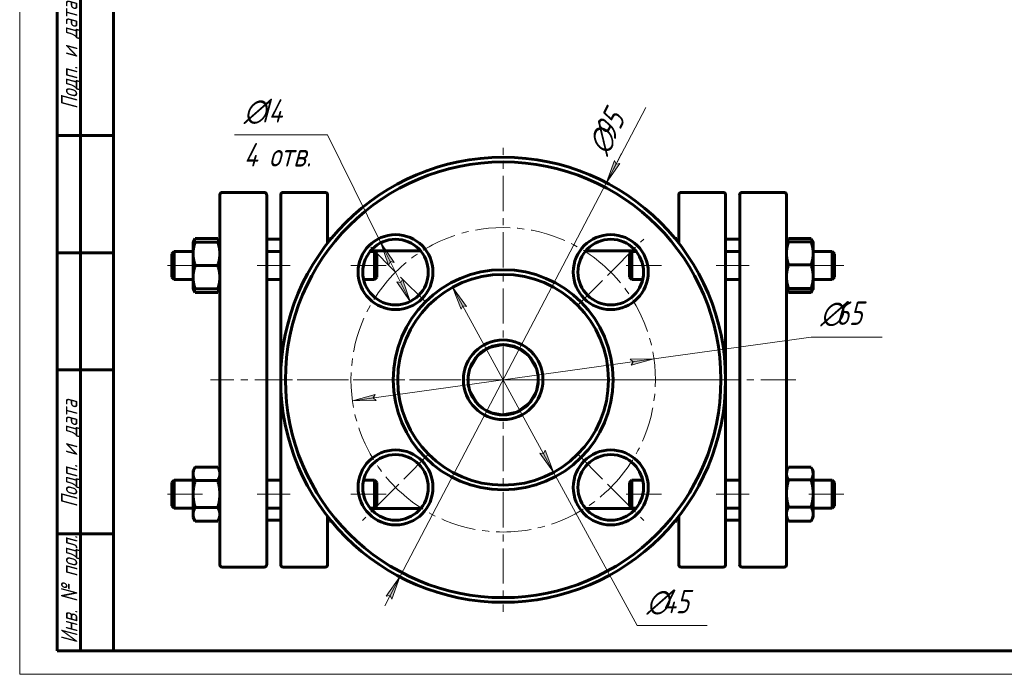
# Model space of a CAD drawing. Header units: millimetres. Extents: x 0 to 420, y 0 to 297.
# Tile 1 of 3: x 0 to 210, y 0 to 140. Entities that reach past the tile are written whole.
import ezdxf

# ---------------------------------------------------------------- set-up
doc = ezdxf.new("R2010")
doc.units = ezdxf.units.MM
for name, pattern in [('K5LT_AXLED', [12, 7.5, -1.5, 1.5, -1.5]), ('K5LT_BASIC', [0]), ('K5LT_THIN', [0])]:
    doc.linetypes.add(name, pattern=pattern)
doc.layers.add('Системный слой', color=7, linetype='Continuous')
doc.layers.add('Системный слой (1)', color=7, linetype='Continuous', true_color=0x6c6c6c)
doc.styles.add('KDIMTEXTSTYLE', font='GOST_AU.SHX', dxfattribs={"width": 0.96, "oblique": 15, "height": 5})
doc.styles.add('KTEXTSTYLE', font='GOST_AU.SHX', dxfattribs={"width": 0.96, "height": 5})
doc.dimstyles.new('KDIMSTYLE (1.00)', dxfattribs={"dimtxt": 5, "dimasz": 1, "dimexe": 2, "dimexo": 0, "dimgap": 1, "dimtad": 1, "dimtxsty": 'KDIMTEXTSTYLE', "dimsah": 1, "dimcen": 0, "dimdle": 1, "dimadec": 0, "dimazin": 0, "dimtfac": 0.667, "dimtmove": 0, "dimatfit": 3, "dimfxl": 1, "dimtvp": 1, "dimtolj": 1, "dimtzin": 0, "dimarcsym": 0})

# ---------------------------------------------------------------- blocks, each defined once
blk = doc.blocks.new('U22')
at = {"layer": 'Системный слой (1)', "linetype": 'K5LT_BASIC', "lineweight": 60}
for p, q in [((169, 44.22), (168.99, 44.25)), ((169.02, 44.2), (169, 44.22)), ((169.03, 44.17), (169.02, 44.2)), ((169.26, 43.71), (169.03, 44.17)), ((169.39, 43.28), (169.26, 43.71)), ((169.44, 42.86), (169.39, 43.28))]:
    blk.add_line(p, q, dxfattribs=at)
blk = doc.blocks.new('U23')
at = {"layer": 'Системный слой (1)', "linetype": 'K5LT_BASIC', "lineweight": 60}
for p, q in [((103.24, 70.37), (105.31, 70.07)), ((105.31, 70.07), (107.21, 69.23)), ((107.21, 69.23), (108.76, 67.94)), ((108.76, 67.94), (108.77, 67.93)), ((108.77, 67.93), (108.79, 67.91)), ((110.68, 63.78), (110.68, 63.77)), ((110.68, 63.77), (110.68, 63.76)), ((110.68, 63.76), (110.68, 63.76)), ((110.68, 63.76), (110.68, 63.76)), ((110.68, 63.76), (110.68, 63.76)), ((110.68, 63.76), (110.68, 63.76)), ((110.68, 63.76), (110.68, 63.76)), ((110.68, 63.76), (110.68, 63.75)), ((110.68, 63.75), (110.68, 63.75)), ((110.68, 63.75), (110.68, 63.75)), ((110.68, 63.75), (110.68, 63.74)), ((110.68, 63.74), (110.69, 63.72)), ((110.69, 63.72), (110.69, 63.69)), ((110.69, 63.69), (110.7, 63.64)), ((110.7, 63.64), (110.71, 63.52)), ((110.71, 63.52), (110.71, 63.42)), ((110.71, 63.42), (110.72, 63.23)), ((110.72, 63.23), (110.73, 63.04)), ((110.67, 61.92), (110.34, 60.47)), ((110.73, 62.67), (110.67, 61.92)), ((110.73, 63.04), (110.73, 62.67)), ((110.34, 60.47), (108.89, 57.94)), ((108.89, 57.94), (106.19, 55.98)), ((106.19, 55.98), (103.24, 55.37))]:
    blk.add_line(p, q, dxfattribs=at)
blk = doc.blocks.new('U24')
at = {"layer": 'Системный слой (1)', "linetype": 'K5LT_BASIC', "lineweight": 60}
for p, q in [((52.74, 102.37), (52.74, 62.87)), ((52.74, 62.87), (52.74, 23.37))]:
    blk.add_line(p, q, dxfattribs=at)
blk = doc.blocks.new('U25')
at = {"layer": 'Системный слой (1)', "linetype": 'K5LT_BASIC', "lineweight": 60}
for p, q in [((42.43, 92.77), (42.29, 93.04)), ((42.55, 92.51), (42.43, 92.77)), ((42.63, 92.26), (42.55, 92.51))]:
    blk.add_line(p, q, dxfattribs=at)
blk = doc.blocks.new('U26')
at = {"layer": 'Системный слой (1)', "linetype": 'K5LT_BASIC', "lineweight": 60}
for p, q in [((37.22, 92.51), (37.14, 92.26)), ((37.34, 92.77), (37.22, 92.51)), ((37.48, 93.04), (37.34, 92.77))]:
    blk.add_line(p, q, dxfattribs=at)
blk = doc.blocks.new('U27')
at = {"layer": 'Системный слой (1)', "linetype": 'K5LT_BASIC', "lineweight": 60}
for p, q in [((37.14, 82.26), (37.22, 82.02)), ((37.22, 82.02), (37.34, 81.76)), ((37.34, 81.76), (37.48, 81.49))]:
    blk.add_line(p, q, dxfattribs=at)
blk = doc.blocks.new('U28')
at = {"layer": 'Системный слой (1)', "linetype": 'K5LT_BASIC', "lineweight": 60}
for p, q in [((42.43, 81.76), (42.55, 82.02)), ((42.55, 82.02), (42.63, 82.26)), ((42.29, 81.49), (42.43, 81.76))]:
    blk.add_line(p, q, dxfattribs=at)
blk = doc.blocks.new('U29')
at = {"layer": 'Системный слой (1)', "linetype": 'K5LT_BASIC', "lineweight": 60}
for p, q in [((168.99, 82.2), (169.23, 82.22)), ((169.23, 82.22), (169.38, 82.24)), ((169.38, 82.24), (169.43, 82.26)), ((169.43, 82.26), (169.44, 82.26)), ((169.44, 82.26), (169.44, 82.27)), ((169.44, 82.26), (169.44, 82.26))]:
    blk.add_line(p, q, dxfattribs=at)
blk = doc.blocks.new('U30')
at = {"layer": 'Системный слой (1)', "linetype": 'K5LT_BASIC', "lineweight": 60}
for p, q in [((163.74, 82.27), (163.74, 82.26)), ((163.74, 82.26), (163.74, 82.26)), ((163.74, 82.26), (163.74, 82.26)), ((163.74, 82.26), (163.79, 82.24)), ((163.79, 82.24), (163.94, 82.22)), ((163.94, 82.22), (164.18, 82.2))]:
    blk.add_line(p, q, dxfattribs=at)
blk = doc.blocks.new('U31')
at = {"layer": 'Системный слой (1)', "linetype": 'K5LT_BASIC', "lineweight": 60}
for p, q in [((65.92, 92.51), (65.84, 92.28)), ((66.02, 92.74), (65.92, 92.51)), ((66.15, 92.99), (66.02, 92.74)), ((66.16, 93.01), (66.15, 92.99)), ((66.17, 93.02), (66.16, 93.01)), ((66.18, 93.04), (66.17, 93.02))]:
    blk.add_line(p, q, dxfattribs=at)
blk = doc.blocks.new('U32')
at = {"layer": 'Системный слой (1)', "linetype": 'K5LT_BASIC', "lineweight": 60}
for p, q in [((65.74, 92.26), (65.76, 92.27)), ((65.76, 92.27), (65.83, 92.28)), ((65.83, 92.28), (65.95, 92.29))]:
    blk.add_line(p, q, dxfattribs=at)
blk = doc.blocks.new('U33')
at = {"layer": 'Системный слой (1)', "linetype": 'K5LT_BASIC', "lineweight": 60}
for p, q in [((140.43, 92.77), (140.29, 93.04)), ((140.55, 92.51), (140.43, 92.77)), ((140.63, 92.26), (140.55, 92.51))]:
    blk.add_line(p, q, dxfattribs=at)
blk = doc.blocks.new('U34')
at = {"layer": 'Системный слой (1)', "linetype": 'K5LT_BASIC', "lineweight": 60}
for p, q in [((65.8, 33.63), (65.89, 33.33)), ((65.89, 33.33), (66.02, 33.03)), ((66.02, 33.03), (66.18, 32.7))]:
    blk.add_line(p, q, dxfattribs=at)
blk = doc.blocks.new('U35')
at = {"layer": 'Системный слой (1)', "linetype": 'K5LT_BASIC', "lineweight": 60}
for p, q in [((164.14, 44.17), (163.91, 43.71)), ((164.15, 44.2), (164.14, 44.17)), ((164.17, 44.22), (164.15, 44.2)), ((164.18, 44.25), (164.17, 44.22)), ((163.78, 43.28), (163.74, 42.86)), ((163.91, 43.71), (163.78, 43.28))]:
    blk.add_line(p, q, dxfattribs=at)
blk = doc.blocks.new('U36')
at = {"layer": 'Системный слой (1)', "linetype": 'K5LT_BASIC', "lineweight": 60}
for p, q in [((140.29, 32.7), (140.46, 33.03)), ((140.46, 33.03), (140.59, 33.34)), ((140.59, 33.34), (140.68, 33.64))]:
    blk.add_line(p, q, dxfattribs=at)
blk = doc.blocks.new('U37')
at = {"layer": 'Системный слой (1)', "linetype": 'K5LT_BASIC', "lineweight": 60}
for p, q in [((164.01, 92.73), (163.91, 92.51)), ((164.14, 92.96), (164.01, 92.73)), ((164.15, 92.99), (164.14, 92.96)), ((164.17, 93.01), (164.15, 92.99)), ((164.18, 93.04), (164.17, 93.01)), ((163.91, 92.51), (163.84, 92.29))]:
    blk.add_line(p, q, dxfattribs=at)
blk = doc.blocks.new('U38')
at = {"layer": 'Системный слой (1)', "linetype": 'K5LT_BASIC', "lineweight": 60}
for p, q in [((169, 93.01), (168.99, 93.04)), ((169.02, 92.99), (169, 93.01)), ((169.03, 92.96), (169.02, 92.99)), ((169.16, 92.73), (169.03, 92.96)), ((169.26, 92.51), (169.16, 92.73)), ((169.33, 92.29), (169.26, 92.51))]:
    blk.add_line(p, q, dxfattribs=at)
blk = doc.blocks.new('U39')
at = {"layer": 'Системный слой (1)', "linetype": 'K5LT_BASIC', "lineweight": 60}
for p, q in [((169.23, 81.99), (169.31, 82.23)), ((168.99, 81.49), (169.12, 81.75)), ((169.12, 81.75), (169.23, 81.99))]:
    blk.add_line(p, q, dxfattribs=at)
blk = doc.blocks.new('U40')
at = {"layer": 'Системный слой (1)', "linetype": 'K5LT_BASIC', "lineweight": 60}
for p, q in [((163.86, 82.23), (163.94, 81.99)), ((163.94, 81.99), (164.05, 81.75)), ((164.05, 81.75), (164.18, 81.49))]:
    blk.add_line(p, q, dxfattribs=at)
blk = doc.blocks.new('U41')
at = {"layer": 'Системный слой (1)', "linetype": 'K5LT_BASIC', "lineweight": 60}
for p, q in [((97.73, 67.96), (100.21, 69.73)), ((100.21, 69.73), (103.24, 70.37)), ((96.16, 65.34), (97.73, 67.96)), ((95.75, 63.24), (95.78, 63.61)), ((95.78, 63.61), (95.82, 63.98)), ((95.82, 63.98), (95.88, 64.35))]:
    blk.add_line(p, q, dxfattribs=at)
blk = doc.blocks.new('U42')
at = {"layer": 'Системный слой (1)', "linetype": 'K5LT_BASIC', "lineweight": 60}
for start, end in [(19.4764, 90), (0, 11.3127)]:
    blk.add_arc((103.24, 62.87), 7.5, start, end, dxfattribs=at)
blk = doc.blocks.new('U43')
at = {"layer": 'Системный слой (1)', "linetype": 'K5LT_BASIC', "lineweight": 60}
for start, end in [(358.4667, 0), (307.9827, 337.001), (270, 270.6357)]:
    blk.add_arc((103.24, 62.87), 7.5, start, end, dxfattribs=at)
blk = doc.blocks.new('U44')
at = {"layer": 'Системный слой (1)', "linetype": 'K5LT_BASIC', "lineweight": 60}
for p, q in [((74.91, 35.37), (85.6, 35.37)), ((120.87, 35.37), (131.56, 35.37))]:
    blk.add_line(p, q, dxfattribs=at)
blk = doc.blocks.new('U45')
at = {"layer": 'Системный слой (1)', "linetype": 'K5LT_BASIC', "lineweight": 60}
for p, q in [((153.74, 102.37), (153.74, 62.87)), ((153.74, 62.87), (153.74, 23.37))]:
    blk.add_line(p, q, dxfattribs=at)
blk = doc.blocks.new('U46')
at = {"layer": 'Системный слой (1)', "linetype": 'K5LT_BASIC', "lineweight": 60}
for p, q in [((150.74, 62.87), (150.74, 102.37)), ((150.74, 23.37), (150.74, 62.87))]:
    blk.add_line(p, q, dxfattribs=at)
blk = doc.blocks.new('U47')
at = {"layer": 'Системный слой (1)', "linetype": 'K5LT_BASIC', "lineweight": 60}
for p, q in [((96.58, 59.43), (96.33, 59.94)), ((97.25, 58.36), (96.58, 59.43)), ((97.89, 57.62), (97.25, 58.36)), ((98.24, 57.28), (97.89, 57.62)), ((98.42, 57.13), (98.24, 57.28)), ((98.52, 57.05), (98.42, 57.13)), ((98.56, 57.01), (98.52, 57.05)), ((98.58, 56.99), (98.56, 57.01)), ((98.6, 56.98), (98.58, 56.99)), ((98.6, 56.97), (98.6, 56.98)), ((98.61, 56.97), (98.6, 56.97)), ((98.6, 56.97), (98.6, 56.97)), ((98.61, 56.96), (98.61, 56.97)), ((98.62, 56.96), (98.61, 56.96)), ((98.61, 56.96), (98.61, 56.96)), ((98.61, 56.96), (98.61, 56.96))]:
    blk.add_line(p, q, dxfattribs=at)
blk = doc.blocks.new('U48')
at = {"layer": 'Системный слой (1)', "linetype": 'K5LT_BASIC', "lineweight": 60}
for p, q in [((109.13, 58.23), (109.82, 59.29)), ((109.82, 59.29), (110.14, 59.94)), ((107.85, 56.96), (107.85, 56.96)), ((107.85, 56.96), (107.86, 56.96)), ((107.86, 56.96), (107.86, 56.97)), ((107.86, 56.97), (107.86, 56.97)), ((107.86, 56.97), (107.87, 56.97)), ((107.86, 56.96), (107.86, 56.96)), ((107.86, 56.96), (107.86, 56.96)), ((107.86, 56.96), (107.86, 56.96)), ((107.86, 56.96), (107.86, 56.96)), ((107.86, 56.96), (107.86, 56.96)), ((107.86, 56.96), (107.86, 56.96)), ((107.87, 56.98), (107.88, 56.99)), ((107.87, 56.97), (107.87, 56.98)), ((107.87, 56.97), (107.87, 56.97)), ((107.88, 56.99), (107.91, 57)), ((107.91, 57), (107.95, 57.04)), ((107.95, 57.04), (108.03, 57.11)), ((108.03, 57.11), (108.2, 57.26)), ((108.2, 57.26), (108.53, 57.56)), ((108.53, 57.56), (109.13, 58.23))]:
    blk.add_line(p, q, dxfattribs=at)
blk = doc.blocks.new('U49')
at = {"layer": 'Системный слой (1)', "linetype": 'K5LT_BASIC', "lineweight": 60}
for p, q in [((106.26, 69.73), (103.24, 70.37)), ((108.74, 67.96), (106.26, 69.73)), ((110.32, 65.34), (108.74, 67.96)), ((110.65, 63.98), (110.59, 64.35)), ((110.69, 63.61), (110.65, 63.98)), ((110.73, 63.24), (110.69, 63.61))]:
    blk.add_line(p, q, dxfattribs=at)
blk = doc.blocks.new('U50')
at = {"layer": 'Системный слой (1)', "linetype": 'K5LT_BASIC', "lineweight": 60}
for start, end in [(90, 160.5223), (168.6876, 181.5336), (202.9987, 232.0169), (269.3643, 270)]:
    blk.add_arc((103.24, 62.87), 7.5, start, end, dxfattribs=at)
blk = doc.blocks.new('U51')
at = {"layer": 'Системный слой (1)', "linetype": 'K5LT_BASIC', "lineweight": 60}
for p, q in [((100.35, 69.79), (98.57, 68.74)), ((102.38, 70.32), (100.35, 69.79)), ((103.24, 70.37), (102.38, 70.32)), ((98.13, 68.36), (97.68, 67.91)), ((98.57, 68.74), (98.13, 68.36)), ((95.75, 63.28), (95.74, 63.15)), ((95.74, 63.15), (95.74, 62.88)), ((95.76, 63.4), (95.75, 63.4)), ((95.75, 63.4), (95.75, 63.39)), ((95.75, 63.39), (95.75, 63.37)), ((95.75, 63.37), (95.75, 63.34)), ((95.75, 63.34), (95.75, 63.28)), ((95.79, 63.78), (95.76, 63.41)), ((95.76, 63.41), (95.76, 63.41)), ((95.76, 63.41), (95.76, 63.41)), ((95.76, 63.41), (95.76, 63.41)), ((95.76, 63.41), (95.76, 63.41)), ((95.76, 63.41), (95.76, 63.41)), ((95.76, 63.41), (95.76, 63.41)), ((95.76, 63.41), (95.76, 63.41)), ((95.76, 63.41), (95.76, 63.41)), ((95.76, 63.41), (95.76, 63.41)), ((95.76, 63.41), (95.76, 63.4)), ((95.76, 63.4), (95.76, 63.4)), ((95.74, 62.88), (95.75, 62.36)), ((95.75, 62.36), (95.85, 61.54)), ((95.85, 61.54), (95.9, 61.32)), ((96.11, 60.53), (97.67, 57.84)), ((97.67, 57.84), (98.59, 56.98)), ((98.59, 56.98), (98.6, 56.97)), ((98.6, 56.97), (98.6, 56.97)), ((98.6, 56.97), (98.6, 56.97)), ((98.6, 56.97), (98.6, 56.97)), ((98.6, 56.97), (98.61, 56.97)), ((98.61, 56.97), (98.61, 56.97)), ((98.61, 56.97), (98.61, 56.97)), ((98.61, 56.97), (98.61, 56.97)), ((98.61, 56.97), (98.61, 56.97)), ((98.61, 56.97), (98.61, 56.96)), ((98.61, 56.96), (98.61, 56.96)), ((98.61, 56.96), (98.62, 56.96)), ((98.62, 56.96), (98.64, 56.94)), ((98.64, 56.94), (98.67, 56.92)), ((98.67, 56.92), (98.72, 56.88)), ((98.72, 56.88), (98.84, 56.79)), ((98.84, 56.79), (99.09, 56.62)), ((99.09, 56.62), (99.59, 56.31)), ((99.59, 56.31), (100.67, 55.82)), ((100.67, 55.82), (103.02, 55.37)), ((103.02, 55.37), (103.24, 55.37))]:
    blk.add_line(p, q, dxfattribs=at)
blk = doc.blocks.new('U52')
at = {"layer": 'Системный слой (1)', "linetype": 'K5LT_BASIC', "lineweight": 60}
for p, q in [((74.91, 90.37), (85.6, 90.37)), ((120.87, 90.37), (131.56, 90.37))]:
    blk.add_line(p, q, dxfattribs=at)
blk = doc.blocks.new('U53')
at = {"layer": 'Системный слой (1)', "linetype": 'K5LT_BASIC', "lineweight": 60}
for p, q in [((55.74, 62.87), (55.74, 102.37)), ((55.74, 23.37), (55.74, 62.87))]:
    blk.add_line(p, q, dxfattribs=at)
blk = doc.blocks.new('U54')
at = {"layer": 'Системный слой (1)', "linetype": 'K5LT_AXLED', "lineweight": 18}
for q in [(103.24, 112.37), (53.74, 62.87), (152.74, 62.87), (103.24, 13.37)]:
    blk.add_line((103.24, 62.87), q, dxfattribs=at)
blk = doc.blocks.new('D2')
at = {"layer": 'Системный слой (1)'}
blk.add_hatch(color=256, dxfattribs=at).paths.add_polyline_path([(79.46, 16.06), (81.2, 20.79), (78.29, 16.67), (79.11, 16.81)])
at = {"layer": 'Системный слой (1)', "linetype": 'K5LT_THIN', "lineweight": 18}
for p, q in [((81.2, 20.79), (125.28, 104.95)), ((81.2, 20.79), (77.95, 14.59)), ((81.2, 20.79), (78.29, 16.67)), ((79.46, 16.06), (81.2, 20.79)), ((78.29, 16.67), (79.11, 16.81)), ((79.11, 16.81), (79.46, 16.06))]:
    blk.add_line(p, q, dxfattribs=at)
blk.add_wipeout([(126.71, 109.84), (120.17, 113.26), (125.11, 122.69), (131.65, 119.26)]).dxf.layer = 'Системный слой (1)'
at = {"layer": 'Системный слой (1)'}
blk.add_hatch(color=256, dxfattribs=at).paths.add_polyline_path([(125.28, 104.95), (128.18, 109.07), (127.36, 108.93), (127.01, 109.68)])
at = {"layer": 'Системный слой (1)', "linetype": 'K5LT_THIN', "lineweight": 18}
for p, q in [((125.28, 104.95), (133.67, 120.96)), ((125.28, 104.95), (128.52, 111.15)), ((127.01, 109.68), (125.28, 104.95)), ((127.36, 108.93), (127.01, 109.68)), ((125.28, 104.95), (128.18, 109.07)), ((128.18, 109.07), (127.36, 108.93))]:
    blk.add_line(p, q, dxfattribs=at)
at = {"layer": 'Системный слой (1)', "char_height": 5, "attachment_point": 1, "rotation": 62.354, "style": 'KTEXTSTYLE'}
for s, insert in [('\\H5.0;\\W1.000;\\Q15;\\Q15;\\W0.960;95', (122.41, 115.83)), ('\\H5.0;\\W1.000;\\Q15;\\Q15;\\W0.960;∅', (120.87, 112.9))]:
    blk.add_mtext(s, dxfattribs=dict(at, insert=insert))
blk = doc.blocks.new('KDIMARROW_02')
at = {"layer": 'Системный слой'}
blk.add_hatch(color=0, dxfattribs=at).paths.add_polyline_path([(4.5, 0), (5, 0.66), (0, 0), (5, -0.66)])
at = {"layer": 'Системный слой', "color": 0, "linetype": 'K5LT_THIN', "lineweight": 18}
for p, q in [((5, 0.66), (0, 0)), ((0, 0), (5, -0.66)), ((0, 0), (7, 0)), ((4.5, 0), (5, 0.66)), ((5, -0.66), (4.5, 0))]:
    blk.add_line(p, q, dxfattribs=at)
at = {"layer": 'Системный слой (1)', "color": 0, "linetype": 'K5LT_THIN', "lineweight": 18}
blk.add_line((311.52, 209.09), (310.52, 209.09), dxfattribs=at)
blk = doc.blocks.new('D3')
at = {"layer": 'Системный слой (1)'}
for points in [[(79.96, 87.93), (77.15, 92.12), (78.78, 87.35), (79.15, 88.09)], [(83.36, 79.58), (81.73, 84.35), (81.36, 83.61), (80.55, 83.77)]]:
    blk.add_hatch(color=256, dxfattribs=at).paths.add_polyline_path(points)
at = {"layer": 'Системный слой (1)', "linetype": 'K5LT_THIN', "lineweight": 18}
for p, q in [((77.15, 92.12), (65.74, 115.18)), ((77.15, 92.12), (79.96, 87.93)), ((78.78, 87.35), (77.15, 92.12)), ((83.36, 79.58), (77.15, 92.12)), ((79.15, 88.09), (78.78, 87.35)), ((79.96, 87.93), (79.15, 88.09)), ((81.36, 83.61), (81.73, 84.35)), ((81.73, 84.35), (83.36, 79.58)), ((83.36, 79.58), (80.55, 83.77)), ((80.55, 83.77), (81.36, 83.61))]:
    blk.add_line(p, q, dxfattribs=at)
blk.add_wipeout([(47.86, 106.8), (47.86, 123.57), (63.1, 123.57), (63.1, 106.8)]).dxf.layer = 'Системный слой (1)'
blk.add_line((65.74, 115.18), (45.86, 115.18), dxfattribs=at)
at = {"layer": 'Системный слой (1)', "char_height": 5, "attachment_point": 1, "style": 'KTEXTSTYLE'}
for s, insert in [('\\H5.0;\\W1.000;\\Q15;\\Q15;\\W0.960;∅', (47.86, 122.77)), ('\\H5.0;\\W1.000;\\Q15;\\Q15;\\W0.960;14', (51.17, 122.77)), ('\\H5.0;\\W1.000;\\Q15;\\Q15;\\W0.960;4 отв.', (47.86, 113.39))]:
    blk.add_mtext(s, dxfattribs=dict(at, insert=insert))
blk = doc.blocks.new('KDIMARROW_01')
at = {"layer": 'Системный слой'}
blk.add_hatch(color=0, dxfattribs=at).paths.add_polyline_path([(0, 0), (-5, 0.66), (-4.5, 0), (-5, -0.66)])
at = {"layer": 'Системный слой', "color": 0, "linetype": 'K5LT_THIN', "lineweight": 18}
for p, q in [((-4.5, 0), (-5, 0.66)), ((-5, 0.66), (0, 0)), ((0, 0), (-5, -0.66)), ((-5, -0.66), (-4.5, 0))]:
    blk.add_line(p, q, dxfattribs=at)
at = {"layer": 'Системный слой (1)', "color": 0, "linetype": 'K5LT_THIN', "lineweight": 18}
blk.add_line((311.52, 209.09), (310.52, 209.09), dxfattribs=at)
blk = doc.blocks.new('U55')
at = {"layer": 'Системный слой (1)', "linetype": 'K5LT_AXLED', "lineweight": 18}
for p, q in [((126.22, 85.85), (133.29, 92.92)), ((80.25, 85.85), (73.89, 92.21)), ((86.62, 79.49), (80.25, 85.85)), ((119.15, 78.78), (126.22, 85.85)), ((87.33, 46.96), (80.25, 39.89)), ((119.15, 46.96), (126.22, 39.89)), ((80.25, 39.89), (73.18, 32.82)), ((126.22, 39.89), (133.29, 32.82))]:
    blk.add_line(p, q, dxfattribs=at)
for start, end in [(45, 135), (135, 225), (315, 45), (225, 315)]:
    blk.add_arc((103.24, 62.87), 32.5, start, end, dxfattribs=at)
blk = doc.blocks.new('D4')
at = {"layer": 'Системный слой (1)'}
for points in [[(130.56, 66), (135.43, 67.34), (130.38, 67.3), (130.97, 66.72)], [(76.09, 58.43), (75.5, 59.02), (75.91, 59.74), (71.04, 58.4)]]:
    blk.add_hatch(color=256, dxfattribs=at).paths.add_polyline_path(points)
at = {"layer": 'Системный слой (1)', "linetype": 'K5LT_THIN', "lineweight": 18}
for p, q in [((135.43, 67.34), (168.99, 72)), ((71.04, 58.4), (135.43, 67.34)), ((130.38, 67.3), (135.43, 67.34)), ((130.97, 66.72), (130.38, 67.3)), ((135.43, 67.34), (130.56, 66)), ((130.56, 66), (130.97, 66.72)), ((71.04, 58.4), (75.91, 59.74)), ((75.91, 59.74), (75.5, 59.02)), ((75.5, 59.02), (76.09, 58.43)), ((76.09, 58.43), (71.04, 58.4))]:
    blk.add_line(p, q, dxfattribs=at)
blk.add_wipeout([(170.99, 73), (170.99, 80.38), (181.75, 80.38), (181.75, 73)]).dxf.layer = 'Системный слой (1)'
blk.add_line((168.99, 72), (184.2, 72), dxfattribs=at)
at = {"layer": 'Системный слой (1)', "char_height": 5, "attachment_point": 1, "style": 'KTEXTSTYLE'}
for s, insert in [('\\H5.0;\\W1.000;\\Q15;\\Q15;\\W0.960;∅', (170.99, 79.59)), ('\\H5.0;\\W1.000;\\Q15;\\Q15;\\W0.960;65', (174.3, 79.59))]:
    blk.add_mtext(s, dxfattribs=dict(at, insert=insert))
blk = doc.blocks.new('D5')
at = {"layer": 'Системный слой (1)'}
for points in [[(95.42, 78.54), (92.45, 82.61), (94.27, 77.91), (94.61, 78.67)], [(114.02, 43.12), (112.2, 47.83), (111.87, 47.07), (111.05, 47.2)]]:
    blk.add_hatch(color=256, dxfattribs=at).paths.add_polyline_path(points)
at = {"layer": 'Системный слой (1)', "linetype": 'K5LT_THIN', "lineweight": 18}
for p, q in [((92.45, 82.61), (95.42, 78.54)), ((94.27, 77.91), (92.45, 82.61)), ((92.45, 82.61), (114.02, 43.12)), ((94.61, 78.67), (94.27, 77.91)), ((95.42, 78.54), (94.61, 78.67)), ((114.02, 43.12), (111.05, 47.2)), ((111.05, 47.2), (111.87, 47.07)), ((111.87, 47.07), (112.2, 47.83)), ((112.2, 47.83), (114.02, 43.12)), ((114.02, 43.12), (131.87, 10.45))]:
    blk.add_line(p, q, dxfattribs=at)
blk.add_wipeout([(133.87, 11.45), (133.87, 18.83), (144.38, 18.83), (144.38, 11.45)]).dxf.layer = 'Системный слой (1)'
blk.add_line((131.87, 10.45), (146.82, 10.45), dxfattribs=at)
at = {"layer": 'Системный слой (1)', "char_height": 5, "attachment_point": 1, "style": 'KTEXTSTYLE'}
for s, insert in [('\\H5.0;\\W1.000;\\Q15;\\Q15;\\W0.960;∅', (133.87, 18.03)), ('\\H5.0;\\W1.000;\\Q15;\\Q15;\\W0.960;45', (137.18, 18.03))]:
    blk.add_mtext(s, dxfattribs=dict(at, insert=insert))
blk = doc.blocks.new('U63')
at = {"linetype": 'K5LT_THIN', "lineweight": 18}
for p, q in [((0, 0), (0, 297)), ((420, 0), (0, 0))]:
    blk.add_line(p, q, dxfattribs=at)
at = {"linetype": 'K5LT_BASIC', "lineweight": 60}
for p, q in [((20, 5), (20, 292)), ((8, 5), (8, 150)), ((13, 5), (13, 150)), ((20, 115), (8, 115)), ((20, 90), (8, 90)), ((20, 65), (8, 65)), ((20, 30), (8, 30)), ((20, 5), (8, 5)), ((415, 5), (20, 5))]:
    blk.add_line(p, q, dxfattribs=at)
at = {"char_height": 3.5, "attachment_point": 1, "rotation": 90, "style": 'KTEXTSTYLE'}
for s, insert in [('\\H5.0;\\W1.000;\\Q15;\\Q15;\\W0.960;\\H3.50;Подп. и дата', (8.82, 120.66)), ('\\H5.0;\\W1.000;\\Q15;\\Q15;\\W0.960;\\H3.50;Подп. и дата', (8.82, 35.66)), ('\\H5.0;\\W1.000;\\Q15;\\Q15;\\W0.960;\\H3.50;Инв. № подл.', (8.82, 6.57))]:
    blk.add_mtext(s, dxfattribs=dict(at, insert=insert))

msp = doc.modelspace()

# ---------------------------------------------------------------- linework, layer by layer
at = {"layer": 'Системный слой (1)', "linetype": 'K5LT_BASIC', "lineweight": 60}
for p, q in [((42.736, 90.8), (42.736, 102.369)), ((43.236, 102.869), (52.236, 102.869)), ((65.236, 102.869), (56.236, 102.869)), ((65.736, 102.369), (65.736, 92.024)), ((140.736, 102.369), (140.736, 92.024)), ((150.236, 102.869), (141.236, 102.869)), ((154.236, 102.869), (163.236, 102.869)), ((163.736, 90.8), (163.736, 102.369)), ((37.036, 92.264), (37.482, 93.038)), ((37.482, 93.038), (42.289, 93.038)), ((42.736, 92.264), (42.289, 93.038)), ((52.736, 92.869), (55.736, 92.869)), ((65.738, 92.269), (66.155, 92.991)), ((66.182, 93.037), (66.546, 93.037)), ((139.925, 93.038), (140.289, 93.038)), ((140.733, 92.269), (140.289, 93.038)), ((150.736, 92.869), (153.736, 92.869)), ((163.736, 92.266), (164.139, 92.964)), ((164.182, 93.036), (168.989, 93.036)), ((169.435, 92.266), (169.032, 92.963)), ((37.036, 89.764), (37.036, 92.264)), ((37.036, 92.264), (37.482, 92.264)), ((37.482, 92.264), (42.289, 92.264)), ((42.289, 92.264), (42.736, 92.264)), ((42.736, 62.869), (42.736, 90.8)), ((140.547, 92.264), (140.736, 92.264)), ((163.736, 62.869), (163.736, 90.8)), ((164.182, 92.331), (168.989, 92.331)), ((169.436, 92.264), (169.435, 92.266)), ((169.436, 92.264), (169.436, 89.866)), ((32.486, 89.764), (32.986, 90.264)), ((32.486, 84.764), (32.486, 89.764)), ((32.986, 90.264), (32.986, 87.264)), ((32.986, 90.264), (37.036, 90.264)), ((37.036, 84.764), (37.036, 89.764)), ((52.736, 90.264), (55.736, 90.264)), ((74.822, 90.264), (75.736, 90.264)), ((76.236, 89.764), (75.736, 90.264)), ((75.736, 87.264), (75.736, 90.264)), ((76.236, 89.764), (76.236, 84.764)), ((130.236, 89.764), (130.736, 90.264)), ((130.236, 89.764), (130.236, 84.764)), ((130.736, 87.264), (130.736, 90.264)), ((130.736, 90.264), (131.649, 90.264)), ((150.736, 90.264), (153.736, 90.264)), ((169.436, 90.264), (173.486, 90.264)), ((169.436, 89.866), (169.436, 84.867)), ((173.986, 89.764), (173.486, 90.264)), ((173.486, 90.264), (173.486, 87.264)), ((173.986, 84.764), (173.986, 89.764)), ((32.986, 87.264), (32.986, 84.264)), ((37.482, 87.264), (42.289, 87.264)), ((75.736, 84.264), (75.736, 87.264)), ((130.736, 84.264), (130.736, 87.264)), ((164.182, 87.401), (168.989, 87.401)), ((173.486, 87.264), (173.486, 84.264)), ((32.486, 84.764), (32.986, 84.264)), ((32.986, 84.264), (37.036, 84.264)), ((37.036, 82.264), (37.036, 84.764)), ((52.736, 84.264), (55.736, 84.264)), ((73.437, 84.264), (75.736, 84.264)), ((76.236, 84.764), (75.736, 84.264)), ((130.236, 84.764), (130.736, 84.264)), ((130.736, 84.264), (133.034, 84.264)), ((150.736, 84.264), (153.736, 84.264)), ((169.436, 84.867), (169.436, 82.266)), ((169.436, 84.264), (173.486, 84.264)), ((173.986, 84.764), (173.486, 84.264)), ((37.036, 82.264), (37.482, 81.491)), ((37.482, 82.264), (37.036, 82.264)), ((37.482, 82.264), (42.289, 82.264)), ((42.736, 82.264), (42.289, 81.491)), ((42.736, 82.264), (42.289, 82.264)), ((163.736, 82.263), (164.139, 81.565)), ((164.182, 82.334), (168.989, 82.334)), ((164.182, 82.197), (168.989, 82.197)), ((169.435, 82.263), (169.032, 81.566)), ((169.436, 82.264), (169.435, 82.263)), ((169.436, 82.266), (169.436, 82.264)), ((37.482, 81.491), (42.289, 81.491)), ((164.182, 81.492), (168.989, 81.492)), ((42.736, 34.938), (42.736, 62.869)), ((163.736, 34.938), (163.736, 62.869)), ((37.036, 43.474), (37.482, 44.247)), ((37.482, 44.247), (42.289, 44.247)), ((42.736, 43.474), (42.289, 44.247)), ((163.736, 43.474), (164.139, 44.173)), ((164.182, 44.246), (168.989, 44.246)), ((169.436, 43.474), (169.032, 44.172)), ((37.036, 42.804), (37.036, 43.474)), ((37.036, 38.474), (37.036, 42.804)), ((169.436, 43.474), (169.436, 42.862)), ((169.436, 42.862), (169.436, 38.592)), ((32.486, 40.974), (32.986, 41.474)), ((32.486, 35.974), (32.486, 40.974)), ((32.986, 41.474), (37.036, 41.474)), ((32.986, 41.474), (32.986, 38.474)), ((37.482, 41.361), (42.289, 41.361)), ((52.736, 41.474), (55.736, 41.474)), ((73.437, 41.474), (75.736, 41.474)), ((76.236, 40.974), (75.736, 41.474)), ((75.736, 38.474), (75.736, 41.474)), ((76.236, 40.974), (76.236, 35.974)), ((130.236, 40.974), (130.736, 41.474)), ((130.236, 40.974), (130.236, 35.974)), ((130.736, 41.474), (133.034, 41.474)), ((130.736, 38.474), (130.736, 41.474)), ((150.736, 41.474), (153.736, 41.474)), ((164.182, 41.478), (168.989, 41.478)), ((169.436, 41.474), (173.486, 41.474)), ((173.486, 41.474), (173.486, 38.474)), ((173.986, 40.974), (173.486, 41.474)), ((173.986, 35.974), (173.986, 40.974)), ((32.986, 38.474), (32.986, 35.474)), ((37.036, 34.144), (37.036, 38.474)), ((75.736, 35.474), (75.736, 38.474)), ((130.736, 35.474), (130.736, 38.474)), ((169.436, 38.592), (169.436, 34.204)), ((173.486, 38.474), (173.486, 35.474)), ((32.486, 35.974), (32.986, 35.474)), ((76.236, 35.974), (75.736, 35.474)), ((130.236, 35.974), (130.736, 35.474)), ((173.986, 35.974), (173.486, 35.474)), ((32.986, 35.474), (37.036, 35.474)), ((37.036, 33.474), (37.036, 34.144)), ((37.482, 35.587), (42.289, 35.587)), ((42.736, 23.369), (42.736, 34.938)), ((52.736, 35.474), (55.736, 35.474)), ((65.736, 33.714), (65.736, 23.369)), ((74.822, 35.474), (75.736, 35.474)), ((130.736, 35.474), (131.649, 35.474)), ((140.736, 33.714), (140.736, 23.369)), ((150.736, 35.474), (153.736, 35.474)), ((163.736, 23.369), (163.736, 34.938)), ((164.182, 35.706), (168.989, 35.706)), ((169.436, 35.474), (173.486, 35.474)), ((169.436, 34.204), (169.436, 33.474)), ((37.036, 33.474), (37.482, 32.7)), ((37.482, 32.7), (42.289, 32.7)), ((42.736, 33.474), (42.289, 32.7)), ((52.736, 32.869), (55.736, 32.869)), ((65.736, 33.474), (66.155, 32.747)), ((66.182, 32.701), (66.546, 32.701)), ((139.925, 32.7), (140.289, 32.7)), ((140.736, 33.474), (140.289, 32.7)), ((150.736, 32.869), (153.736, 32.869)), ((163.736, 33.474), (164.139, 32.774)), ((164.182, 32.702), (168.989, 32.702)), ((169.436, 33.474), (169.032, 32.775)), ((43.236, 22.869), (52.236, 22.869)), ((65.236, 22.869), (56.236, 22.869)), ((150.236, 22.869), (141.236, 22.869)), ((154.236, 22.869), (163.236, 22.869))]:
    msp.add_line(p, q, dxfattribs=at)
at = {"layer": 'Системный слой (1)', "linetype": 'K5LT_AXLED', "lineweight": 18}
for p, q in [((39.036, 87.264), (30.486, 87.264)), ((57.736, 87.264), (50.736, 87.264)), ((78.236, 87.264), (69.436, 87.264)), ((137.036, 87.264), (128.236, 87.264)), ((155.736, 87.264), (148.736, 87.264)), ((175.986, 87.264), (167.436, 87.264)), ((165.736, 62.869), (40.736, 62.869)), ((39.036, 38.474), (30.486, 38.474)), ((57.736, 38.474), (50.736, 38.474)), ((78.236, 38.474), (69.436, 38.474)), ((137.036, 38.474), (128.236, 38.474)), ((155.736, 38.474), (148.736, 38.474)), ((175.986, 38.474), (167.436, 38.474))]:
    msp.add_line(p, q, dxfattribs=at)
at = {"layer": 'Системный слой (1)', "linetype": 'K5LT_BASIC', "lineweight": 60}
for centre, radius in [((103.236, 62.869), 46.5), ((80.255, 85.85), 8), ((80.255, 85.85), 7), ((126.216, 85.85), 8), ((126.216, 85.85), 7), ((103.236, 62.869), 23.5), ((103.236, 62.869), 22.5), ((103.236, 62.869), 8.5), ((103.236, 62.869), 7.5), ((80.255, 39.888), 8), ((80.255, 39.888), 7), ((126.216, 39.888), 8), ((126.216, 39.888), 7)]:
    msp.add_circle(centre, radius, dxfattribs=at)
for centre, radius, start, end in [((103.236, 62.869), 47.5, 0, 180), ((43.236, 102.369), 0.5, 90, 180), ((52.236, 102.369), 0.5, 0, 90), ((56.236, 102.369), 0.5, 90, 180), ((65.236, 102.369), 0.5, 0, 90), ((141.236, 102.369), 0.5, 90, 180), ((150.236, 102.369), 0.5, 0, 90), ((154.236, 102.369), 0.5, 90, 180), ((163.236, 102.369), 0.5, 0, 90), ((67.736, 92.369), 2, 180, 182.92966), ((138.736, 92.369), 2, 356.99587, 0), ((103.236, 62.869), 47.5, 180, 0), ((67.736, 33.369), 2, 177.12126, 180), ((138.736, 33.369), 2, 0, 2.87874), ((43.236, 23.369), 0.5, 180, 270), ((52.236, 23.369), 0.5, 270, 0), ((56.236, 23.369), 0.5, 180, 270), ((65.236, 23.369), 0.5, 270, 0), ((141.236, 23.369), 0.5, 180, 270), ((150.236, 23.369), 0.5, 270, 0), ((154.236, 23.369), 0.5, 180, 270), ((163.236, 23.369), 0.5, 270, 0)]:
    msp.add_arc(centre, radius, start, end, dxfattribs=at)
for points, weights in [([(37.482, 92.264), (37.036, 90.924), (37.036, 89.764)], [1, 1.0379548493, 1]), ([(42.736, 89.764), (42.736, 90.924), (42.289, 92.264)], [1, 1.0379548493, 1]), ([(164.182, 92.331), (163.736, 91.01), (163.736, 89.866)], [1, 1.0379548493, 1]), ([(163.736, 92.266), (163.754, 92.296), (164.182, 92.331)], [1.00310603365, 1.03633248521, 1]), ([(168.989, 92.331), (169.417, 92.296), (169.435, 92.266)], [1, 1.036336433, 1.00309881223]), ([(169.436, 89.866), (169.436, 91.01), (168.989, 92.331)], [1, 1.0379548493, 1]), ([(37.036, 89.764), (37.036, 88.604), (37.482, 87.264)], [1, 1.0379548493, 1]), ([(42.289, 87.264), (42.736, 88.604), (42.736, 89.764)], [1, 1.0379548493, 1]), ([(163.736, 89.866), (163.736, 88.722), (164.182, 87.401)], [1, 1.0379548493, 1]), ([(168.989, 87.401), (169.436, 88.722), (169.436, 89.866)], [1, 1.0379548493, 1]), ([(37.482, 87.264), (37.036, 85.924), (37.036, 84.764)], [1, 1.0379548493, 1]), ([(42.736, 84.764), (42.736, 85.924), (42.289, 87.264)], [1, 1.0379548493, 1]), ([(164.182, 87.401), (163.736, 86.043), (163.736, 84.867)], [1, 1.0379548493, 1]), ([(169.436, 84.867), (169.436, 86.043), (168.989, 87.401)], [1, 1.0379548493, 1]), ([(37.036, 84.764), (37.036, 83.604), (37.482, 82.264)], [1, 1.0379548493, 1]), ([(42.289, 82.264), (42.736, 83.604), (42.736, 84.764)], [1, 1.0379548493, 1]), ([(163.736, 84.867), (163.736, 83.692), (164.182, 82.334)], [1, 1.0379548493, 1]), ([(168.989, 82.334), (169.436, 83.692), (169.436, 84.867)], [1, 1.0379548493, 1]), ([(164.182, 82.334), (163.736, 82.297), (163.736, 82.266)], [1, 1.0379548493, 1]), ([(169.436, 82.266), (169.436, 82.297), (168.989, 82.334)], [1, 1.0379548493, 1]), ([(164.182, 81.492), (164.16, 81.53), (164.138, 81.567)], [1, 1.00184922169, 1.00351824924]), ([(169.033, 81.567), (169.012, 81.53), (168.989, 81.492)], [1.00352501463, 1.00185297, 1]), ([(37.482, 44.247), (37.036, 43.474), (37.036, 42.804)], [1, 1.0379548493, 1]), ([(42.736, 42.804), (42.736, 43.474), (42.289, 44.247)], [1, 1.0379548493, 1]), ([(37.036, 42.804), (37.036, 42.134), (37.482, 41.361)], [1, 1.0379548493, 1]), ([(42.289, 41.361), (42.736, 42.134), (42.736, 42.804)], [1, 1.0379548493, 1]), ([(163.736, 42.862), (163.736, 42.22), (164.182, 41.478)], [1, 1.0379548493, 1]), ([(168.989, 41.478), (169.436, 42.22), (169.436, 42.862)], [1, 1.0379548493, 1]), ([(37.482, 41.361), (37.036, 39.814), (37.036, 38.474)], [1, 1.0379548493, 1]), ([(42.736, 38.474), (42.736, 39.814), (42.289, 41.361)], [1, 1.0379548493, 1]), ([(164.182, 41.478), (163.736, 39.932), (163.736, 38.592)], [1, 1.0379548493, 1]), ([(169.436, 38.592), (169.436, 39.932), (168.989, 41.478)], [1, 1.0379548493, 1]), ([(37.036, 38.474), (37.036, 37.134), (37.482, 35.587)], [1, 1.0379548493, 1]), ([(42.289, 35.587), (42.736, 37.134), (42.736, 38.474)], [1, 1.0379548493, 1]), ([(163.736, 38.592), (163.736, 37.253), (164.182, 35.706)], [1, 1.0379548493, 1]), ([(168.989, 35.706), (169.436, 37.253), (169.436, 38.592)], [1, 1.0379548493, 1]), ([(37.482, 35.587), (37.036, 34.814), (37.036, 34.144)], [1, 1.0379548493, 1]), ([(37.036, 34.144), (37.036, 33.474), (37.482, 32.7)], [1, 1.0379548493, 1]), ([(42.736, 34.144), (42.736, 34.814), (42.289, 35.587)], [1, 1.0379548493, 1]), ([(42.289, 32.7), (42.736, 33.474), (42.736, 34.144)], [1, 1.0379548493, 1]), ([(164.182, 35.706), (163.736, 34.901), (163.736, 34.204)], [1, 1.0379548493, 1]), ([(163.736, 34.204), (163.736, 33.507), (164.182, 32.702)], [1, 1.0379548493, 1]), ([(169.436, 34.204), (169.436, 34.901), (168.989, 35.706)], [1, 1.0379548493, 1]), ([(168.989, 32.702), (169.436, 33.507), (169.436, 34.204)], [1, 1.0379548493, 1]), ([(66.182, 32.701), (66.168, 32.725), (66.154, 32.748)], [1, 1.00115281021, 1.00223559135]), ([(164.182, 32.702), (164.16, 32.739), (164.138, 32.776)], [1, 1.00184922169, 1.00351824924]), ([(169.033, 32.776), (169.012, 32.739), (168.989, 32.702)], [1.00352501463, 1.00185297, 1])]:
    msp.add_rational_spline(points, weights, degree=2, dxfattribs=at)

# ---------------------------------------------------------------- block references
at = {"layer": 'Системный слой (1)'}
for name in ['U54', 'U24', 'U53', 'U46', 'U45', 'U26', 'U25', 'U31', 'U33', 'U37', 'U38', 'U32', 'U52', 'U27', 'U28', 'U30', 'U40', 'U29', 'U39', 'U50', 'U51', 'U41', 'U42', 'U49', 'U23', 'U43', 'U47', 'U48', 'U35', 'U22', 'U44', 'U34', 'U36']:
    msp.add_blockref(name, (0, 0), dxfattribs=at)

# ---------------------------------------------------------------- next in the draw order: dimensions: what is measured, and where the dimension line sits
dim = msp.add_diameter_dim_2p(p1=(81.195, 20.792), p2=(125.276, 104.946), text='\\H5.0;\\W0.960;\\Q15;∅\\H5.0;\\W0.960;\\Q15;\\Q15;95', dimstyle='KDIMSTYLE (1.00)', override={"dimblk1": 'KDIMARROW_02', "dimblk2": 'KDIMARROW_02', "dimatfit": 2, "dimtolj": 1}, dxfattribs=at)
dim.commit()
dim.dimension.update_dxf_attribs({"geometry": 'D2', "text_midpoint": (130.167, 114.283), "dimtype": 163})

# ---------------------------------------------------------------- next in the draw order: dimensions: what is measured, and where the dimension line sits
dim = msp.add_diameter_dim_2p(p1=(83.36, 79.576), p2=(77.149, 92.124), dimstyle='KDIMSTYLE (1.00)', override={"dimtih": 1, "dimtoh": 1, "dimpost": '\\H5.0;\\W0.960;\\Q15;<>\\X\\H5.0;\\W0.960;\\Q15;\\Q15;4 отв.', "dimblk1": 'KDIMARROW_01', "dimblk2": 'KDIMARROW_01', "dimtol": 1, "dimtp": 0, "dimtm": 0, "dimtdec": 5, "dimtmove": 1, "dimatfit": 2, "dimtolj": 1}, dxfattribs=at)
dim.commit()
dim.dimension.update_dxf_attribs({"geometry": 'D3', "text_midpoint": (63.736, 115.183)})

# ---------------------------------------------------------------- next in the draw order: block references
msp.add_blockref('U55', (0, 0), dxfattribs=at)

# ---------------------------------------------------------------- next in the draw order: dimensions: what is measured, and where the dimension line sits
dim = msp.add_diameter_dim_2p(p1=(71.044, 58.398), p2=(135.427, 67.34), dimstyle='KDIMSTYLE (1.00)', override={"dimtih": 1, "dimtoh": 1, "dimpost": '\\H5.0;\\W0.960;\\Q15;<>', "dimblk1": 'KDIMARROW_01', "dimblk2": 'KDIMARROW_01', "dimtol": 1, "dimtp": 0, "dimtm": 0, "dimtdec": 5, "dimtmove": 1, "dimatfit": 2, "dimtolj": 1}, dxfattribs=at)
dim.commit()
dim.dimension.update_dxf_attribs({"geometry": 'D4', "text_midpoint": (170.989, 72.001), "dimtype": 163})

# ---------------------------------------------------------------- next in the draw order: dimensions: what is measured, and where the dimension line sits
dim = msp.add_diameter_dim_2p(p1=(92.449, 82.615), p2=(114.023, 43.123), dimstyle='KDIMSTYLE (1.00)', override={"dimtih": 1, "dimtoh": 1, "dimpost": '\\H5.0;\\W0.960;\\Q15;<>', "dimblk1": 'KDIMARROW_01', "dimblk2": 'KDIMARROW_01', "dimtol": 1, "dimtp": 0, "dimtm": 0, "dimtdec": 5, "dimtmove": 1, "dimatfit": 2, "dimtolj": 1}, dxfattribs=at)
dim.commit()
dim.dimension.update_dxf_attribs({"geometry": 'D5', "text_midpoint": (133.873, 10.447), "dimtype": 163})

# ---------------------------------------------------------------- next in the draw order: block references
msp.add_blockref('U63', (0, 0))

doc.saveas('drawing.dxf')
